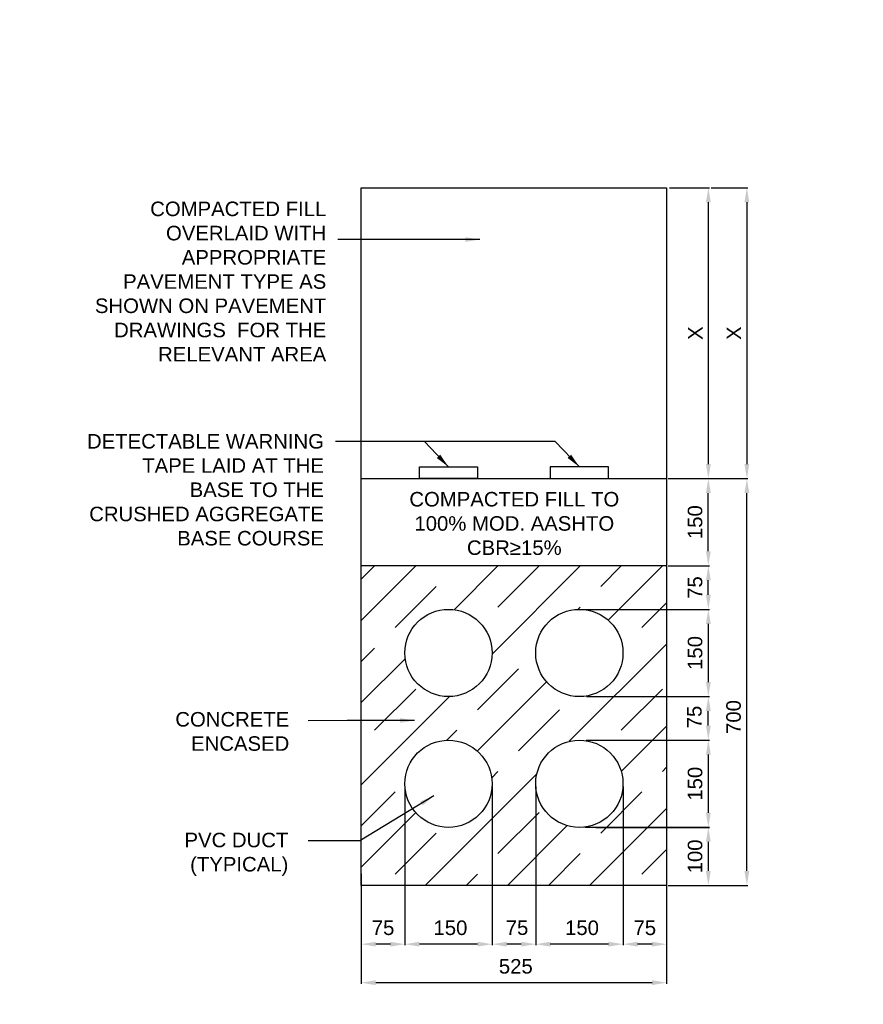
# Model space of a CAD drawing. Header units: metres. Extents: x -4024927 to 10167049, y -539908 to 13839353.
# Tile 57 of 211: x 1393418 to 1394869, y -173362 to -171669. Entities that reach past the tile are written whole.
import ezdxf

# ---------------------------------------------------------------- set-up
doc = ezdxf.new("R2010")
doc.units = ezdxf.units.M
doc.linetypes.add('CONTIUOUS', pattern=[0])
for name, color, linetype in [('B-3-E-AF09$0$e-anno-daro', 40, 'Continuous'), ('B-3-E-AF09$0$E-ANNO-T080', 2, 'Continuous'), ('B-3-E-AF09$0$E-DETL-DIM', 1, 'Continuous'), ('B-3-E-AF09$0$E-DETL-PATT', 10, 'Continuous'), ('B-3-E-AF09$0$EL2', 2, 'Continuous'), ('B-3-E-AF09$0$EL4', 4, 'Continuous'), ('B-3-E-AF09$0$EL7', 7, 'Continuous'), ('EL-AGLI-EQUP-PAPI-N-RefEdit0', 1, 'CONTIUOUS')]:
    doc.layers.add(name, color=color, linetype=linetype)
doc.styles.add('Arial', font='arial.ttf')
doc.styles.add('B-3-E-AF09$0$L100', font='arial.ttf')
doc.dimstyles.new('B-3-E-AF09$0$E-DETAIL', dxfattribs={"dimtxt": 200, "dimasz": 175, "dimexe": 0.18, "dimexo": 0.5, "dimgap": 50, "dimtad": 1, "dimdec": 0, "dimlfac": 0.1, "dimzin": 0, "dimdsep": 46, "dimtxsty": 'B-3-E-AF09$0$L100', "dimcen": 0, "dimadec": 0, "dimazin": 0, "dimtfac": 1, "dimtdec": 0, "dimtofl": 0, "dimtmove": 2, "dimatfit": 3, "dimfxl": 1, "dimtolj": 1, "dimtzin": 0, "dimarcsym": 0})

# ---------------------------------------------------------------- blocks, each defined once
blk = doc.blocks.new('*D634')
at = {"layer": 'B-3-E-AF09$0$E-DETL-DIM', "color": 2, "linetype": 'Continuous', "lineweight": -2, "transparency": 16777216}
for p, q in [((1394533.5, -172458), (1394604.1, -172458)), ((1394602.3, -172583), (1394602.3, -172483)), ((1394533.5, -172608), (1394604.1, -172608))]:
    blk.add_line(p, q, dxfattribs=at)
at = {"layer": 'B-3-E-AF09$0$E-DETL-DIM', "color": 2, "linetype": 'Continuous', "transparency": 16777216}
for points in [[(1394598.2, -172483), (1394606.5, -172483), (1394602.3, -172458)], [(1394598.2, -172583), (1394606.5, -172583), (1394602.3, -172608)]]:
    blk.add_solid(points, dxfattribs=at)
at = {"layer": 'Defpoints', "color": 0, "linetype": 'Continuous', "transparency": 16777216}
for p in [(1394528.5, -172458, 132.2), (1394602.3, -172458), (1394528.5, -172608, 132.2)]:
    blk.add_point(p, dxfattribs=at)
at = {"layer": 'B-3-E-AF09$0$E-DETL-DIM', "color": 2, "linetype": 'Continuous', "transparency": 16777216, "insert": (1394579.6, -172533), "char_height": 25, "attachment_point": 5, "rotation": 90, "style": 'Arial'}
blk.add_mtext('\\A1;150', dxfattribs=at)
blk = doc.blocks.new('*D635')
at = {"layer": 'B-3-E-AF09$0$E-DETL-DIM', "color": 2, "linetype": 'Continuous', "lineweight": -2, "transparency": 16777216}
for p, q in [((1394080.6, -172988), (1394080.6, -173260.8)), ((1394005.6, -173138), (1394005.6, -173260.8)), ((1394055.6, -173259), (1394030.6, -173259))]:
    blk.add_line(p, q, dxfattribs=at)
at = {"layer": 'B-3-E-AF09$0$E-DETL-DIM', "color": 2, "linetype": 'Continuous', "transparency": 16777216}
for points in [[(1394030.6, -173254.8), (1394030.6, -173263.1), (1394005.6, -173259)], [(1394055.6, -173254.8), (1394055.6, -173263.1), (1394080.6, -173259)]]:
    blk.add_solid(points, dxfattribs=at)
at = {"layer": 'Defpoints', "color": 0, "linetype": 'Continuous', "transparency": 16777216}
for p in [(1394080.6, -172983), (1394005.6, -173133, 132.2), (1394005.6, -173259)]:
    blk.add_point(p, dxfattribs=at)
at = {"layer": 'B-3-E-AF09$0$E-DETL-DIM', "color": 2, "linetype": 'Continuous', "transparency": 16777216, "insert": (1394043.1, -173230.9), "char_height": 25, "attachment_point": 5, "style": 'Arial'}
blk.add_mtext('\\A1;75', dxfattribs=at)
blk = doc.blocks.new('*D636')
at = {"layer": 'B-3-E-AF09$0$E-DETL-DIM', "color": 2, "linetype": 'Continuous', "lineweight": -2, "transparency": 16777216}
for p, q in [((1394080.6, -172988), (1394080.6, -173260.8)), ((1394230.6, -172988), (1394230.6, -173260.8)), ((1394205.6, -173259), (1394105.6, -173259))]:
    blk.add_line(p, q, dxfattribs=at)
at = {"layer": 'B-3-E-AF09$0$E-DETL-DIM', "color": 2, "linetype": 'Continuous', "transparency": 16777216}
for points in [[(1394105.6, -173254.8), (1394105.6, -173263.1), (1394080.6, -173259)], [(1394205.6, -173254.8), (1394205.6, -173263.1), (1394230.6, -173259)]]:
    blk.add_solid(points, dxfattribs=at)
at = {"layer": 'Defpoints', "color": 0, "linetype": 'Continuous', "transparency": 16777216}
for p in [(1394080.6, -172983), (1394230.6, -172983, 132.2), (1394080.6, -173259)]:
    blk.add_point(p, dxfattribs=at)
at = {"layer": 'B-3-E-AF09$0$E-DETL-DIM', "color": 2, "linetype": 'Continuous', "transparency": 16777216, "insert": (1394158.9, -173230.9), "char_height": 25, "attachment_point": 5, "style": 'Arial'}
blk.add_mtext('\\A1;150', dxfattribs=at)
blk = doc.blocks.new('*D637')
at = {"layer": 'B-3-E-AF09$0$E-DETL-DIM', "color": 2, "linetype": 'Continuous', "lineweight": -2, "transparency": 16777216}
for p, q in [((1394230.6, -172988), (1394230.6, -173260.8)), ((1394305.6, -172988), (1394305.6, -173260.8)), ((1394280.6, -173259), (1394255.6, -173259))]:
    blk.add_line(p, q, dxfattribs=at)
at = {"layer": 'B-3-E-AF09$0$E-DETL-DIM', "color": 2, "linetype": 'Continuous', "transparency": 16777216}
for points in [[(1394255.6, -173254.8), (1394255.6, -173263.1), (1394230.6, -173259)], [(1394280.6, -173254.8), (1394280.6, -173263.1), (1394305.6, -173259)]]:
    blk.add_solid(points, dxfattribs=at)
at = {"layer": 'Defpoints', "color": 0, "linetype": 'Continuous', "transparency": 16777216}
for p in [(1394230.6, -172983, 264.4), (1394305.6, -172983), (1394230.6, -173259)]:
    blk.add_point(p, dxfattribs=at)
at = {"layer": 'B-3-E-AF09$0$E-DETL-DIM', "color": 2, "linetype": 'Continuous', "transparency": 16777216, "insert": (1394273.4, -173230.7), "char_height": 25, "attachment_point": 5, "style": 'Arial'}
blk.add_mtext('\\A1;75', dxfattribs=at)
blk = doc.blocks.new('*D638')
at = {"layer": 'B-3-E-AF09$0$E-DETL-DIM', "color": 2, "linetype": 'Continuous', "lineweight": -2, "transparency": 16777216}
for p, q in [((1394408.5, -172683), (1394604.1, -172683)), ((1394602.3, -172708), (1394602.3, -172808)), ((1394408.5, -172833), (1394604.1, -172833))]:
    blk.add_line(p, q, dxfattribs=at)
at = {"layer": 'B-3-E-AF09$0$E-DETL-DIM', "color": 2, "linetype": 'Continuous', "transparency": 16777216}
for points in [[(1394598.2, -172708), (1394606.5, -172708), (1394602.3, -172683)], [(1394598.2, -172808), (1394606.5, -172808), (1394602.3, -172833)]]:
    blk.add_solid(points, dxfattribs=at)
at = {"layer": 'Defpoints', "color": 0, "linetype": 'Continuous', "transparency": 16777216}
for p in [(1394403.5, -172683), (1394403.5, -172833, 132.2), (1394602.3, -172833)]:
    blk.add_point(p, dxfattribs=at)
at = {"layer": 'B-3-E-AF09$0$E-DETL-DIM', "color": 2, "linetype": 'Continuous', "transparency": 16777216, "insert": (1394579.6, -172758), "char_height": 25, "attachment_point": 5, "rotation": 90, "style": 'Arial'}
blk.add_mtext('\\A1;150', dxfattribs=at)
blk = doc.blocks.new('*D639')
at = {"layer": 'B-3-E-AF09$0$E-DETL-DIM', "color": 2, "linetype": 'Continuous', "lineweight": -2, "transparency": 16777216}
for p, q in [((1394392.6, -172832.9), (1394604.1, -172832.9)), ((1394602.3, -172882.9), (1394602.3, -172857.9)), ((1394408.5, -172907.9), (1394604.1, -172907.9))]:
    blk.add_line(p, q, dxfattribs=at)
at = {"layer": 'B-3-E-AF09$0$E-DETL-DIM', "color": 2, "linetype": 'Continuous', "transparency": 16777216}
for points in [[(1394598.2, -172857.9), (1394606.5, -172857.9), (1394602.3, -172832.9)], [(1394598.2, -172882.9), (1394606.5, -172882.9), (1394602.3, -172907.9)]]:
    blk.add_solid(points, dxfattribs=at)
at = {"layer": 'Defpoints', "color": 0, "linetype": 'Continuous', "transparency": 16777216}
for p in [(1394387.6, -172832.9, 132.2), (1394602.3, -172832.9), (1394403.5, -172907.9, 132.2)]:
    blk.add_point(p, dxfattribs=at)
at = {"layer": 'B-3-E-AF09$0$E-DETL-DIM', "color": 2, "linetype": 'Continuous', "transparency": 16777216, "insert": (1394578.4, -172868.2), "char_height": 25, "attachment_point": 5, "rotation": 90, "style": 'Arial'}
blk.add_mtext('\\A1;75', dxfattribs=at)
blk = doc.blocks.new('*D640')
at = {"layer": 'B-3-E-AF09$0$E-DETL-DIM', "color": 2, "linetype": 'Continuous', "lineweight": -2, "transparency": 16777216}
for p, q in [((1394533.5, -172608), (1394604.1, -172608)), ((1394602.3, -172658), (1394602.3, -172633)), ((1394386.5, -172683), (1394604.1, -172683))]:
    blk.add_line(p, q, dxfattribs=at)
at = {"layer": 'B-3-E-AF09$0$E-DETL-DIM', "color": 2, "linetype": 'Continuous', "transparency": 16777216}
for points in [[(1394598.2, -172633), (1394606.5, -172633), (1394602.3, -172608)], [(1394598.2, -172658), (1394606.5, -172658), (1394602.3, -172683)]]:
    blk.add_solid(points, dxfattribs=at)
at = {"layer": 'Defpoints', "color": 0, "linetype": 'Continuous', "transparency": 16777216}
for p in [(1394528.5, -172608), (1394602.3, -172608), (1394381.5, -172683, 132.2)]:
    blk.add_point(p, dxfattribs=at)
at = {"layer": 'B-3-E-AF09$0$E-DETL-DIM', "color": 2, "linetype": 'Continuous', "transparency": 16777216, "insert": (1394579.6, -172645.5), "char_height": 25, "attachment_point": 5, "rotation": 90, "style": 'Arial'}
blk.add_mtext('\\A1;75', dxfattribs=at)
blk = doc.blocks.new('*D641')
at = {"layer": 'B-3-E-AF09$0$E-DETL-DIM', "color": 2, "linetype": 'Continuous', "lineweight": -2, "transparency": 16777216}
for p, q in [((1394305.6, -172988), (1394305.6, -173260.8)), ((1394455.6, -172988), (1394455.6, -173260.8)), ((1394430.6, -173259), (1394330.6, -173259))]:
    blk.add_line(p, q, dxfattribs=at)
at = {"layer": 'B-3-E-AF09$0$E-DETL-DIM', "color": 2, "linetype": 'Continuous', "transparency": 16777216}
for points in [[(1394330.6, -173254.8), (1394330.6, -173263.1), (1394305.6, -173259)], [(1394430.6, -173254.8), (1394430.6, -173263.1), (1394455.6, -173259)]]:
    blk.add_solid(points, dxfattribs=at)
at = {"layer": 'Defpoints', "color": 0, "linetype": 'Continuous', "transparency": 16777216}
for p in [(1394305.6, -172983, 132.2), (1394455.6, -172983, 132.2), (1394305.6, -173259)]:
    blk.add_point(p, dxfattribs=at)
at = {"layer": 'B-3-E-AF09$0$E-DETL-DIM', "color": 2, "linetype": 'Continuous', "transparency": 16777216, "insert": (1394385.1, -173230.9), "char_height": 25, "attachment_point": 5, "style": 'Arial'}
blk.add_mtext('\\A1;150', dxfattribs=at)
blk = doc.blocks.new('*D642')
at = {"layer": 'B-3-E-AF09$0$E-DETL-DIM', "color": 2, "linetype": 'Continuous', "lineweight": -2, "transparency": 16777216}
for p, q in [((1394455.6, -172988), (1394455.6, -173260.8)), ((1394530.6, -173138), (1394530.6, -173260.8)), ((1394505.6, -173259), (1394480.6, -173259))]:
    blk.add_line(p, q, dxfattribs=at)
at = {"layer": 'B-3-E-AF09$0$E-DETL-DIM', "color": 2, "linetype": 'Continuous', "transparency": 16777216}
for points in [[(1394480.6, -173254.8), (1394480.6, -173263.1), (1394455.6, -173259)], [(1394505.6, -173254.8), (1394505.6, -173263.1), (1394530.6, -173259)]]:
    blk.add_solid(points, dxfattribs=at)
at = {"layer": 'Defpoints', "color": 0, "linetype": 'Continuous', "transparency": 16777216}
for p in [(1394455.6, -172983), (1394530.6, -173133, 132.2), (1394455.6, -173259)]:
    blk.add_point(p, dxfattribs=at)
at = {"layer": 'B-3-E-AF09$0$E-DETL-DIM', "color": 2, "linetype": 'Continuous', "transparency": 16777216, "insert": (1394493.1, -173230.9), "char_height": 25, "attachment_point": 5, "style": 'Arial'}
blk.add_mtext('\\A1;75', dxfattribs=at)
blk = doc.blocks.new('*D643')
at = {"layer": 'B-3-E-AF09$0$E-DETL-DIM', "color": 2, "linetype": 'Continuous', "lineweight": -2, "transparency": 16777216}
for p, q in [((1394607.3, -171957.8), (1394670.4, -171957.8)), ((1394668.6, -171982.8), (1394668.6, -172433)), ((1394607.3, -172458), (1394670.4, -172458))]:
    blk.add_line(p, q, dxfattribs=at)
at = {"layer": 'B-3-E-AF09$0$E-DETL-DIM', "color": 2, "linetype": 'Continuous', "transparency": 16777216}
for points in [[(1394664.4, -171982.8), (1394672.7, -171982.8), (1394668.6, -171957.8)], [(1394664.4, -172433), (1394672.7, -172433), (1394668.6, -172458)]]:
    blk.add_solid(points, dxfattribs=at)
at = {"layer": 'Defpoints', "color": 0, "linetype": 'Continuous', "transparency": 16777216}
for p in [(1394602.3, -171957.8), (1394602.3, -172458), (1394668.6, -172458)]:
    blk.add_point(p, dxfattribs=at)
at = {"layer": 'B-3-E-AF09$0$E-DETL-DIM', "color": 2, "linetype": 'Continuous', "transparency": 16777216, "insert": (1394646.1, -172207.9), "char_height": 25, "attachment_point": 5, "rotation": 90, "style": 'Arial'}
blk.add_mtext('\\A1;X', dxfattribs=at)
blk = doc.blocks.new('*D644')
at = {"layer": 'B-3-E-AF09$0$E-DETL-DIM', "color": 2, "linetype": 'Continuous', "lineweight": -2, "transparency": 16777216}
for p, q in [((1394535.6, -171957.8), (1394604.1, -171957.8)), ((1394602.3, -171982.8), (1394602.3, -172433)), ((1394535.6, -172458), (1394604.1, -172458))]:
    blk.add_line(p, q, dxfattribs=at)
at = {"layer": 'B-3-E-AF09$0$E-DETL-DIM', "color": 2, "linetype": 'Continuous', "transparency": 16777216}
for points in [[(1394598.2, -171982.8), (1394606.5, -171982.8), (1394602.3, -171957.8)], [(1394598.2, -172433), (1394606.5, -172433), (1394602.3, -172458)]]:
    blk.add_solid(points, dxfattribs=at)
at = {"layer": 'Defpoints', "color": 0, "linetype": 'Continuous', "transparency": 16777216}
for p in [(1394530.6, -171957.8, -70), (1394530.6, -172458), (1394602.3, -172458)]:
    blk.add_point(p, dxfattribs=at)
at = {"layer": 'B-3-E-AF09$0$E-DETL-DIM', "color": 2, "linetype": 'Continuous', "transparency": 16777216, "insert": (1394579.8, -172207.9), "char_height": 25, "attachment_point": 5, "rotation": 90, "style": 'Arial'}
blk.add_mtext('\\A1;X', dxfattribs=at)
blk = doc.blocks.new('*D645')
at = {"layer": 'B-3-E-AF09$0$E-DETL-DIM', "color": 2, "linetype": 'Continuous', "lineweight": -2, "transparency": 16777216}
for p, q in [((1394005.6, -173138), (1394005.6, -173327)), ((1394530.6, -173162.9), (1394530.6, -173327)), ((1394505.6, -173325.2), (1394030.6, -173325.2))]:
    blk.add_line(p, q, dxfattribs=at)
at = {"layer": 'B-3-E-AF09$0$E-DETL-DIM', "color": 2, "linetype": 'Continuous', "transparency": 16777216}
for points in [[(1394030.6, -173321), (1394030.6, -173329.4), (1394005.6, -173325.2)], [(1394505.6, -173321), (1394505.6, -173329.4), (1394530.6, -173325.2)]]:
    blk.add_solid(points, dxfattribs=at)
at = {"layer": 'Defpoints', "color": 0, "linetype": 'Continuous', "transparency": 16777216}
for p in [(1394005.6, -173133, 132.2), (1394530.6, -173157.9), (1394005.6, -173325.2)]:
    blk.add_point(p, dxfattribs=at)
at = {"layer": 'B-3-E-AF09$0$E-DETL-DIM', "color": 2, "linetype": 'Continuous', "transparency": 16777216, "insert": (1394271.3, -173297.2), "char_height": 25, "attachment_point": 5, "style": 'Arial'}
blk.add_mtext('\\A1;525', dxfattribs=at)
blk = doc.blocks.new('*D646')
at = {"layer": 'B-3-E-AF09$0$E-DETL-DIM', "color": 2, "linetype": 'Continuous', "lineweight": -2, "transparency": 16777216}
for p, q in [((1394392, -172907.9), (1394604.1, -172907.9)), ((1394602.3, -172932.9), (1394602.3, -173033)), ((1394408.6, -173058), (1394604.1, -173058))]:
    blk.add_line(p, q, dxfattribs=at)
at = {"layer": 'B-3-E-AF09$0$E-DETL-DIM', "color": 2, "linetype": 'Continuous', "transparency": 16777216}
for points in [[(1394598.2, -172932.9), (1394606.5, -172932.9), (1394602.3, -172907.9)], [(1394598.2, -173033), (1394606.5, -173033), (1394602.3, -173058)]]:
    blk.add_solid(points, dxfattribs=at)
at = {"layer": 'Defpoints', "color": 0, "linetype": 'Continuous', "transparency": 16777216}
for p in [(1394387, -172907.9), (1394403.6, -173058, 132.2), (1394602.3, -173058)]:
    blk.add_point(p, dxfattribs=at)
at = {"layer": 'B-3-E-AF09$0$E-DETL-DIM', "color": 2, "linetype": 'Continuous', "transparency": 16777216, "insert": (1394579.6, -172983), "char_height": 25, "attachment_point": 5, "rotation": 90, "style": 'Arial'}
blk.add_mtext('\\A1;150', dxfattribs=at)
blk = doc.blocks.new('*D647')
at = {"layer": 'B-3-E-AF09$0$E-DETL-DIM', "color": 2, "linetype": 'Continuous', "lineweight": -2, "transparency": 16777216}
for p, q in [((1394390.2, -173057.9), (1394604.1, -173057.9)), ((1394602.3, -173082.9), (1394602.3, -173133)), ((1394533.5, -173158), (1394604.1, -173158))]:
    blk.add_line(p, q, dxfattribs=at)
at = {"layer": 'B-3-E-AF09$0$E-DETL-DIM', "color": 2, "linetype": 'Continuous', "transparency": 16777216}
for points in [[(1394598.2, -173082.9), (1394606.5, -173082.9), (1394602.3, -173057.9)], [(1394598.2, -173133), (1394606.5, -173133), (1394602.3, -173158)]]:
    blk.add_solid(points, dxfattribs=at)
at = {"layer": 'Defpoints', "color": 0, "linetype": 'Continuous', "transparency": 16777216}
for p in [(1394385.2, -173057.9), (1394528.5, -173158, 132.2), (1394602.3, -173158)]:
    blk.add_point(p, dxfattribs=at)
at = {"layer": 'B-3-E-AF09$0$E-DETL-DIM', "color": 2, "linetype": 'Continuous', "transparency": 16777216, "insert": (1394579.6, -173108), "char_height": 25, "attachment_point": 5, "rotation": 90, "style": 'Arial'}
blk.add_mtext('\\A1;100', dxfattribs=at)
blk = doc.blocks.new('*D605')
at = {"layer": 'B-3-E-AF09$0$E-DETL-DIM', "color": 2, "linetype": 'Continuous', "lineweight": -2, "transparency": 16777216}
for p, q in [((1394533.5, -172458), (1394670.4, -172458)), ((1394668.6, -173133), (1394668.6, -172483)), ((1394533.5, -173158), (1394670.4, -173158))]:
    blk.add_line(p, q, dxfattribs=at)
at = {"layer": 'B-3-E-AF09$0$E-DETL-DIM', "color": 2, "linetype": 'Continuous', "transparency": 16777216}
for points in [[(1394664.4, -172483), (1394672.7, -172483), (1394668.6, -172458)], [(1394664.4, -173133), (1394672.7, -173133), (1394668.6, -173158)]]:
    blk.add_solid(points, dxfattribs=at)
at = {"layer": 'Defpoints', "color": 0, "linetype": 'Continuous', "transparency": 16777216}
for p in [(1394528.5, -172458, 132.2), (1394668.6, -172458), (1394528.5, -173158, 132.2)]:
    blk.add_point(p, dxfattribs=at)
at = {"layer": 'B-3-E-AF09$0$E-DETL-DIM', "color": 2, "linetype": 'Continuous', "transparency": 16777216, "insert": (1394645.8, -172868.2), "char_height": 25, "attachment_point": 5, "rotation": 90, "style": 'Arial'}
blk.add_mtext('\\A1;700', dxfattribs=at)

msp = doc.modelspace()

# ---------------------------------------------------------------- hatches: boundary and pattern name
at = {"layer": 'B-3-E-AF09$0$E-DETL-PATT', "linetype": 'Continuous'}
h = msp.add_hatch(dxfattribs=at)
h.set_pattern_fill('JIS_STN_1E', color=252, scale=100)
h.set_pattern_definition([(45, (1652087.2, -36667.05), (-70.710678, 70.710678), []), (45, (1652157.7, -36667.05), (-70.710678, 70.710678), [100, -50])])
h.paths.add_polyline_path([(1394455.55, -172983.01, -1), (1394305.55, -172983.01, -1)], flags=16)
h.paths.add_polyline_path([(1394305.55, -172758.01, -1), (1394455.55, -172758.01, -1)], flags=16)
h.paths.add_polyline_path([(1394230.55, -172983.01, -1), (1394080.55, -172983.01, -1)], flags=16)
h.paths.add_polyline_path([(1394080.55, -172758.01, -1), (1394230.55, -172758.01, -1)], flags=16)
h.paths.add_polyline_path([(1394530.55, -173157.91), (1394530.55, -172607.82), (1394005.55, -172607.82), (1394005.55, -173157.91)])

# ---------------------------------------------------------------- linework, layer by layer
at = {"layer": 'B-3-E-AF09$0$EL2', "color": 4, "linetype": 'Continuous'}
for p, q in [((1394005.55, -172457.82, -132.19), (1394530.55, -172457.82, -132.19)), ((1394005.55, -172607.82, -132.19), (1394530.55, -172607.82, -132.19))]:
    msp.add_line(p, q, dxfattribs=at)
msp.add_lwpolyline([(1394005.55, -171957.82), (1394530.55, -171957.82), (1394530.55, -173157.91), (1394005.55, -173157.91)], close=True, dxfattribs=at)
at = {"layer": 'B-3-E-AF09$0$EL4', "linetype": 'Continuous'}
for points, elevation in [([(1394105.55, -172437.86), (1394205.55, -172437.86), (1394205.55, -172457.82), (1394105.55, -172457.82)], -66.09), ([(1394430.55, -172437.86), (1394330.55, -172437.86), (1394330.55, -172457.82), (1394430.55, -172457.82)], -198.28)]:
    msp.add_lwpolyline(points, close=True, dxfattribs=dict(at, elevation=elevation))
at = {"layer": 'B-3-E-AF09$0$EL7', "color": 3, "linetype": 'Continuous'}
for centre in [(1394155.55, -172758.01, 132.19), (1394380.55, -172758.01, 132.19), (1394155.55, -172983.01, 132.19), (1394380.55, -172983.01, 132.19)]:
    msp.add_circle(centre, 75, dxfattribs=at)
at = {"layer": 'EL-AGLI-EQUP-PAPI-N-RefEdit0'}
msp.add_arc((3071061.1, 6743365.78), 7095987.63, 260.537675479, 260.537675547, dxfattribs=at)

# ---------------------------------------------------------------- texts
at = {"layer": 'B-3-E-AF09$0$E-ANNO-T080', "color": 2, "ltscale": 0.5, "char_height": 25, "style": 'Arial'}
for s, insert, width, attachment_point in [('\\pxqr;{\\fArial|b0|i0|c0|p34;COMPACTED FILL OVERLAID WITH APPROPRIATE PAVEMENT TYPE AS SHOWN ON PAVEMENT DRAWINGS  FOR THE RELEVANT AREA}', (1393511.08, -171981.57), 434.3345, 1), ('\\pxqr;{\\fArial|b0|i0|c0|p34;DETECTABLE WARNING TAPE LAID AT THE BASE TO THE CRUSHED AGGREGATE BASE COURSE}', (1393534.7, -172381.41), 406.7558, 1), ('COMPACTED FILL TO 100% MOD. AASHTO CBR≥15%', (1394268.72, -172481.05, 66.09), 366.4204, 2), ('{\\fArial|b0|i0|c0|p34;CONCRETE ENCASED}', (1393881.85, -172859.63, -132.19), 189.3889, 3), ('{\\fArial|b0|i0|c0|p34;PVC DUCT (TYPICAL)}', (1393880.17, -173067.26, -132.19), 198.959, 3)]:
    msp.add_mtext(s, dxfattribs=dict(at, insert=insert, width=width, attachment_point=attachment_point))

# ---------------------------------------------------------------- dimensions: what is measured, and where the dimension line sits
at = {"layer": 'B-3-E-AF09$0$E-DETL-DIM', "color": 2, "linetype": 'Continuous'}
for base, p1, p2, picture, middle in [((1394602.32, -172458.01, 69.96), (1394530.55, -171957.82), (1394530.58, -172458.01, 69.96), '*D644', (1394579.82, -172207.92, 69.96)), ((1394668.57, -172458.01, 69.96), (1394602.32, -171957.82, 69.96), (1394602.32, -172458.01, 69.96), '*D643', (1394646.07, -172207.92, 69.96))]:
    dim = msp.add_linear_dim(base=base, p1=p1, p2=p2, angle=270, text='X', dimstyle='B-3-E-AF09$0$E-DETAIL', override={"dimscale": 10, "dimtxt": 2.5, "dimasz": 2.5, "dimgap": 1, "dimlfac": 1, "dimtxsty": 'Arial', "dimclrd": 2, "dimclre": 2, "dimclrt": 2}, dxfattribs=at)
    dim.commit()
    dim.dimension.update_dxf_attribs({"geometry": picture, "text_midpoint": middle})
for base, p1, p2, angle, picture, middle in [((1394602.32, -172458.01, -62.22), (1394528.48, -172608.01, 69.96), (1394528.48, -172458.01, 69.96), 90, '*D634', (1394579.56, -172533.01, -62.22)), ((1394602.34, -172608.01, -62.22), (1394381.47, -172683.01, 69.96), (1394528.53, -172608.01, -62.22), 270, '*D640', (1394579.62, -172645.51, -62.22)), ((1394602.34, -172833.01, -62.22), (1394403.53, -172683.01, -62.22), (1394403.48, -172833.01, 69.96), 270, '*D638', (1394579.57, -172758.01, -62.22)), ((1394602.32, -173058.01, -62.22), (1394387.01, -172907.91, -62.22), (1394403.58, -173058.01, 69.96), 270, '*D646', (1394579.56, -172982.96, -62.22)), ((1394602.32, -173158.01, -62.22), (1394385.23, -173057.91, -62.22), (1394528.48, -173158.01, 69.96), 270, '*D647', (1394579.56, -173107.96, -62.22))]:
    dim = msp.add_linear_dim(base=base, p1=p1, p2=p2, angle=angle, dimstyle='B-3-E-AF09$0$E-DETAIL', override={"dimscale": 10, "dimtxt": 2.5, "dimasz": 2.5, "dimgap": 1, "dimlfac": 1, "dimtxsty": 'Arial', "dimclrd": 2, "dimclre": 2, "dimclrt": 2}, dxfattribs=at)
    dim.commit()
    dim.dimension.update_dxf_attribs({"geometry": picture, "text_midpoint": middle})
for base, p1, p2, picture, middle in [((1394668.57, -172458.01, -62.22), (1394528.48, -173158.01, 69.96), (1394528.48, -172458.01, 69.96), '*D605', (1394645.81, -172868.16, -62.22)), ((1394602.32, -172832.91, -62.22), (1394403.46, -172907.91, 69.96), (1394387.63, -172832.91, 69.96), '*D639', (1394578.39, -172868.16, -62.22))]:
    dim = msp.add_linear_dim(base=base, p1=p1, p2=p2, angle=90, dimstyle='B-3-E-AF09$0$E-DETAIL', override={"dimscale": 10, "dimtxt": 2.5, "dimasz": 2.5, "dimgap": 1, "dimlfac": 1, "dimtxsty": 'Arial', "dimclrd": 2, "dimclre": 2, "dimclrt": 2}, dxfattribs=at)
    dim.commit()
    dim.dimension.update_dxf_attribs({"geometry": picture, "text_midpoint": middle, "dimtype": 160})
for base, p1, p2, picture, middle in [((1394005.55, -173258.95, 132.19), (1394080.55, -172983.03, 132.19), (1394005.55, -173132.98, 264.37), '*D635', (1394043.05, -173230.85, 132.19)), ((1394080.55, -173258.95, 132.19), (1394230.55, -172982.98, 264.37), (1394080.55, -172983.01, 132.19), '*D636', (1394158.92, -173230.94, 132.19)), ((1394230.55, -173258.95), (1394305.55, -172983.03), (1394230.55, -172982.98, 264.37), '*D637', (1394273.38, -173230.71)), ((1394305.55, -173258.95), (1394455.55, -172983.01, 132.19), (1394305.55, -172982.98, 132.19), '*D641', (1394385.05, -173230.85)), ((1394455.55, -173258.95), (1394530.55, -173132.98, 132.19), (1394455.55, -172983.03), '*D642', (1394493.05, -173230.87)), ((1394005.55, -173325.21), (1394530.55, -173157.91), (1394005.55, -173132.98, 132.19), '*D645', (1394271.34, -173297.21))]:
    dim = msp.add_linear_dim(base=base, p1=p1, p2=p2, dimstyle='B-3-E-AF09$0$E-DETAIL', override={"dimscale": 10, "dimtxt": 2.5, "dimasz": 2.5, "dimgap": 1, "dimlfac": 1, "dimtxsty": 'Arial', "dimclrd": 2, "dimclre": 2, "dimclrt": 2}, dxfattribs=at)
    dim.commit()
    dim.dimension.update_dxf_attribs({"geometry": picture, "text_midpoint": middle, "dimtype": 160})

# ---------------------------------------------------------------- leaders
at = {"layer": 'B-3-E-AF09$0$e-anno-daro', "color": 2, "linetype": 'Continuous'}
for points in [[(1394209.46, -172046.91, -132.19), (1394095.01, -172046.91, -132.19), (1393965.35, -172046.9, -132.19)], [(1394155.55, -172437.86, -66.09), (1394114.21, -172394.37, -66.09), (1393961.56, -172394.37, -66.09)], [(1394380.55, -172437.86, -198.28), (1394339.21, -172394.37, -198.28), (1393962.82, -172394.37, -198.28)], [(1394097.04, -172874.21, 0), (1393981.15, -172873.93, 0), (1393914.33, -172874.48, 0)], [(1394130.55, -173003.83, 0), (1394003.03, -173080.95, 0), (1393914.33, -173080.95, 0)]]:
    msp.add_leader(points, dimstyle='B-3-E-AF09$0$E-DETAIL', override={"dimscale": 10, "dimasz": 2.5}, dxfattribs=at)

doc.saveas('drawing.dxf')
